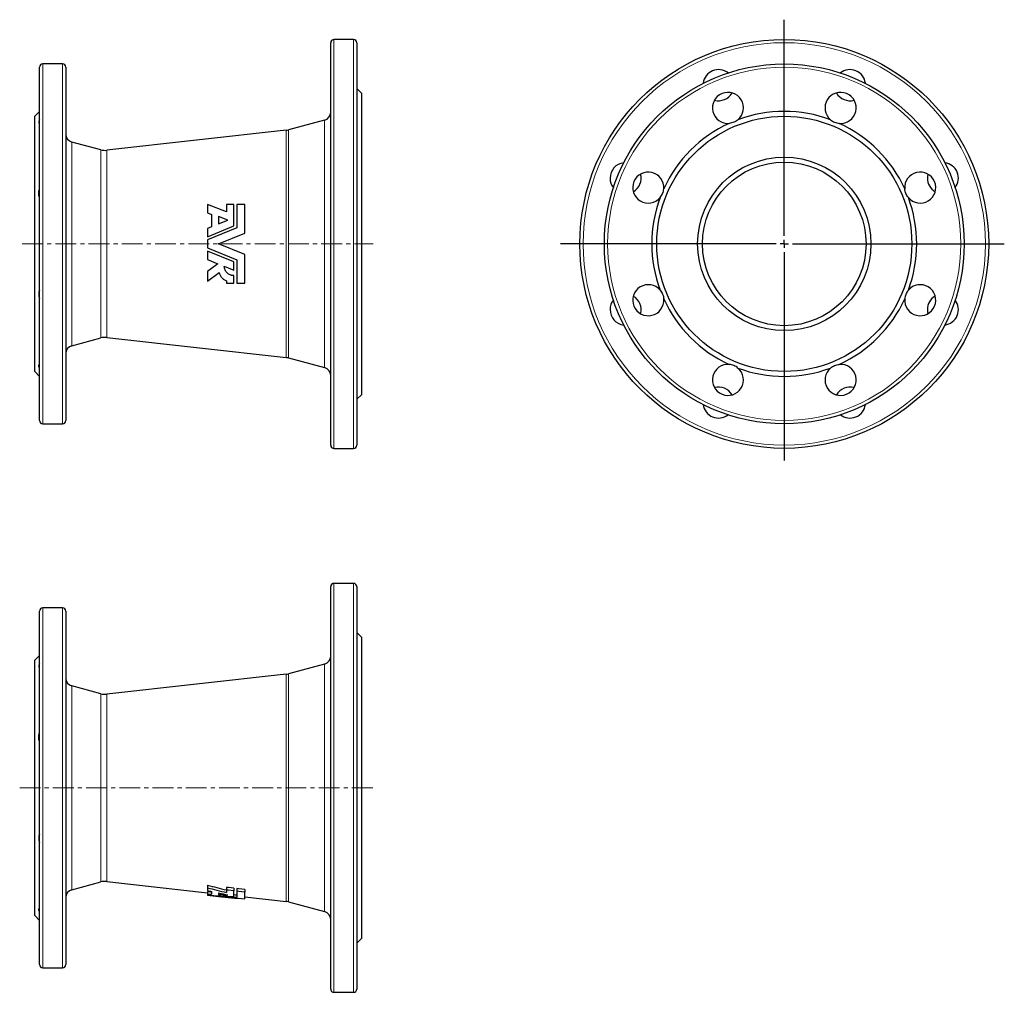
# Model space of a CAD drawing. Header units: millimetres. Extents: x 113 to 716, y 33 to 628.
import ezdxf

# ---------------------------------------------------------------- set-up
doc = ezdxf.new("R2010")
doc.units = ezdxf.units.MM
doc.linetypes.add('CENTERX2', pattern=[20.32, 12.7, -2.54, 2.54, -2.54])
doc.layers.add('FORMAT', color=7, linetype='Continuous')

# ---------------------------------------------------------------- blocks, each defined once
blk = doc.blocks.new('SW_CENTERMARKSYMBOL_0')
at = {"layer": 'FORMAT', "color": 0}
for p, q in [((0, 5), (0, 137.06)), ((-5, 0), (-136.77, 0)), ((0, 0), (-2.5, 0)), ((0, 0), (0, 2.5)), ((0, 0), (0, -2.5)), ((0, 0), (2.5, 0)), ((5, 0), (134.55, 0)), ((0, -5), (0, -132.34))]:
    blk.add_line(p, q, dxfattribs=at)

msp = doc.modelspace()

# ---------------------------------------------------------------- linework, layer by layer
at = {"color": 7, "linetype": 'Continuous', "lineweight": 25}
for p, q in [((317.62, 615.77), (305.62, 615.77)), ((303.62, 367.77), (303.62, 613.77)), ((319.62, 613.77), (319.62, 490.77)), ((125.62, 382.77), (125.62, 598.77)), ((139.62, 600.77), (127.62, 600.77)), ((141.62, 598.77), (141.62, 490.77)), ((322.62, 582.77), (319.62, 585.77)), ((322.62, 490.77), (322.62, 582.77)), ((125.62, 571.77), (122.62, 568.77)), ((122.62, 490.77), (122.62, 568.77)), ((299.91, 566.44), (277.79, 560.51)), ((276.31, 560.23), (166.69, 548.02)), ((163, 548.3), (145.32, 553.03)), ((228.2, 514.77), (228.2, 509.69)), ((239.92, 510.27), (228.2, 514.77)), ((239.92, 514.77), (239.92, 510.27)), ((244.49, 514.77), (239.92, 514.77)), ((244.49, 501.76), (244.49, 514.77)), ((246.32, 514.77), (246.32, 500.53)), ((251.06, 514.77), (246.32, 514.77)), ((251.06, 497.28), (251.06, 514.77)), ((228.2, 509.69), (230.72, 508.72)), ((230.72, 508.72), (230.72, 501.28)), ((240.75, 505.36), (235.06, 507.55)), ((235.06, 507.55), (235.06, 503.05)), ((228.2, 495.13), (244.49, 501.76)), ((230.72, 501.28), (228.2, 500.25)), ((246.32, 500.53), (228.2, 493.16)), ((228.2, 500.25), (228.2, 495.13)), ((235.06, 503.05), (240.75, 505.36)), ((235.06, 490.77), (251.06, 497.28)), ((122.62, 412.77), (122.62, 490.77)), ((141.62, 490.77), (141.62, 382.77)), ((228.2, 493.16), (228.2, 488.38)), ((228.2, 488.38), (246.32, 481)), ((251.06, 484.25), (235.06, 490.77)), ((319.62, 490.77), (319.62, 367.77)), ((322.62, 398.77), (322.62, 490.77)), ((228.2, 486.4), (228.2, 481.28)), ((244.49, 479.77), (228.2, 486.4)), ((251.06, 466.77), (251.06, 484.25)), ((228.2, 481.28), (234.6, 478.67)), ((234.6, 478.67), (228.2, 473.85)), ((238.55, 477.07), (244.49, 474.65)), ((244.49, 474.65), (244.49, 479.77)), ((246.32, 481), (246.32, 466.77)), ((228.2, 473.85), (228.2, 467.91)), ((228.2, 467.91), (235.44, 473.37)), ((244.49, 466.77), (244.49, 471.34)), ((239.92, 468.14), (239.92, 466.77)), ((239.92, 466.77), (244.49, 466.77)), ((246.32, 466.77), (251.06, 466.77)), ((166.69, 433.52), (276.31, 421.31)), ((145.32, 428.5), (163, 433.24)), ((277.79, 421.03), (299.91, 415.1)), ((122.62, 412.77), (125.62, 409.77)), ((319.62, 395.77), (322.62, 398.77)), ((127.62, 380.77), (139.62, 380.77)), ((305.62, 365.77), (317.62, 365.77)), ((317.62, 283.22), (305.62, 283.22)), ((303.62, 35.22), (303.62, 281.22)), ((319.62, 281.22), (319.62, 35.22)), ((125.62, 50.22), (125.62, 266.22)), ((139.62, 268.22), (127.62, 268.22)), ((141.62, 266.22), (141.62, 50.22)), ((322.62, 250.22), (319.62, 253.22)), ((322.62, 66.22), (322.62, 250.22)), ((125.62, 239.22), (122.62, 236.22)), ((122.62, 80.22), (122.62, 236.22)), ((299.91, 233.89), (277.79, 227.96)), ((276.31, 227.68), (166.69, 215.48)), ((163, 215.76), (145.32, 220.49)), ((145.32, 95.96), (163, 100.69)), ((166.69, 100.97), (228.2, 94.12)), ((228.2, 98.79), (228.2, 97.16)), ((228.2, 97.16), (228.2, 95.4)), ((239.92, 97.38), (239.92, 95.76)), ((244.49, 96.83), (244.49, 95.22)), ((246.32, 96.61), (246.32, 95)), ((228.2, 94.83), (228.2, 93.3)), ((228.2, 93.3), (228.2, 92.76)), ((228.2, 92.76), (228.2, 92.66)), ((228.2, 92.66), (228.2, 92.61)), ((228.2, 92.61), (235.06, 91.85)), ((230.72, 94.83), (230.72, 93.18)), ((235.06, 94), (235.06, 93)), ((239.92, 95.76), (239.92, 94.21)), ((244.49, 91.7), (244.49, 95.22)), ((246.32, 95), (246.32, 91.3)), ((251.06, 96.05), (251.06, 94.43)), ((251.06, 90.38), (251.06, 94.43)), ((251.06, 91.58), (276.31, 88.77)), ((277.79, 88.49), (299.91, 82.56)), ((122.62, 80.22), (125.62, 77.22)), ((319.62, 63.22), (322.62, 66.22)), ((127.62, 48.22), (139.62, 48.22)), ((305.62, 33.22), (317.62, 33.22))]:
    msp.add_line(p, q, dxfattribs=at)
at = {"color": 8, "linetype": 'Continuous', "lineweight": 18}
for p, q in [((305.62, 615.77), (305.62, 365.77)), ((317.62, 490.77), (317.62, 615.77)), ((127.62, 600.77), (127.62, 380.77)), ((139.62, 490.77), (139.62, 600.77)), ((299.91, 415.1), (299.91, 566.44)), ((276.31, 421.31), (276.31, 560.23)), ((277.79, 560.51), (277.79, 421.03)), ((145.32, 553.03), (145.32, 490.77)), ((163, 490.77), (163, 548.3)), ((166.69, 548.02), (166.69, 433.52)), ((139.62, 380.77), (139.62, 490.77)), ((145.32, 490.77), (145.32, 428.5)), ((163, 433.24), (163, 490.77)), ((317.62, 365.77), (317.62, 490.77)), ((305.62, 283.22), (305.62, 33.22)), ((317.62, 33.22), (317.62, 283.22)), ((127.62, 268.22), (127.62, 48.22)), ((139.62, 48.22), (139.62, 268.22)), ((299.91, 82.56), (299.91, 233.89)), ((276.31, 88.77), (276.31, 227.68)), ((277.79, 227.96), (277.79, 88.49)), ((145.32, 220.49), (145.32, 95.96)), ((163, 100.69), (163, 215.76)), ((166.69, 215.48), (166.69, 100.97))]:
    msp.add_line(p, q, dxfattribs=at)
at = {"color": 7, "linetype": 'Continuous', "lineweight": 25, "flags": 128}
for points in [[(244.49, 96.83), (241.11, 97.24), (239.92, 97.38)], [(251.06, 96.05), (247.5, 96.47), (246.32, 96.61)], [(244.49, 95.22), (241, 95.63), (239.92, 95.76)], [(251.06, 94.43), (247.43, 94.86), (246.32, 95)]]:
    msp.add_lwpolyline(points, dxfattribs=at)
at = {"color": 7, "linetype": 'Continuous', "lineweight": 25}
for radius in [125, 110, 78, 53, 50]:
    msp.add_circle((580.99, 490.77), radius, dxfattribs=at)
at = {"color": 8, "linetype": 'Continuous', "lineweight": 18}
for radius in [123, 108]:
    msp.add_circle((580.99, 490.77), radius, dxfattribs=at)
at = {"color": 7, "linetype": 'Continuous', "lineweight": 25}
for centre, radius, start, end in [((305.62, 613.77), 2, 90, 180), ((317.62, 613.77), 2, 0, 90), ((127.62, 598.77), 2, 90, 180), ((139.62, 598.77), 2, 0, 90), ((540.81, 587.78), 9.5, 52.07807, 172.92193), ((621.17, 587.78), 9.5, 7.07807, 127.92193), ((546.55, 573.92), 9.5, 310.17807, 274.82193), ((540.81, 587.78), 9.5, 254.63635, 330.36365), ((615.43, 573.92), 9.5, 265.17807, 229.82193), ((621.17, 587.78), 9.5, 209.63635, 285.36365), ((298.62, 571.26), 5, 285, 0), ((580.99, 490.77), 81, 69.54105, 110.45895), ((275.2, 570.17), 10, 276.35476, 285), ((580.99, 490.77), 81, 114.54105, 155.45895), ((580.99, 490.77), 81, 24.54105, 65.45895), ((146.62, 557.86), 5, 180, 255), ((165.58, 557.96), 10, 255, 276.35476), ((483.98, 530.95), 9.5, 97.07807, 180), ((678, 530.95), 9.5, 322.07807, 82.92193), ((483.98, 530.95), 9.5, 180, 217.92193), ((497.84, 525.21), 9.5, 355.17807, 319.82193), ((483.98, 530.95), 9.5, 299.63635, 15.36365), ((664.14, 525.21), 9.5, 220.17807, 184.82193), ((678, 530.95), 9.5, 164.63635, 180), ((678, 530.95), 9.5, 180, 240.36365), ((580.99, 490.77), 81, 159.54105, 200.45895), ((580.99, 490.77), 81, 339.54105, 20.45895), ((497.84, 456.33), 9.5, 40.17807, 4.82193), ((664.14, 456.33), 9.5, 175.17807, 139.82193), ((483.98, 450.59), 9.5, 344.63635, 60.36365), ((678, 450.59), 9.5, 119.63635, 180), ((483.98, 450.59), 9.5, 142.07807, 180), ((580.99, 490.77), 81, 204.54105, 245.45895), ((580.99, 490.77), 81, 294.54105, 335.45895), ((678, 450.59), 9.5, 277.07807, 37.92193), ((483.98, 450.59), 9.5, 180, 262.92193), ((678, 450.59), 9.5, 180, 195.36365), ((165.58, 423.58), 10, 83.64524, 105), ((146.62, 423.67), 5, 105, 180), ((275.2, 411.37), 10, 75, 83.64524), ((546.55, 407.62), 9.5, 85.17807, 49.82193), ((615.43, 407.62), 9.5, 130.17807, 94.82193), ((298.62, 410.27), 5, 0, 75), ((580.99, 490.77), 81, 249.54105, 290.45895), ((540.81, 393.76), 9.5, 29.63635, 105.36365), ((621.17, 393.76), 9.5, 74.63635, 150.36365), ((540.81, 393.76), 9.5, 187.07807, 307.92193), ((621.17, 393.76), 9.5, 232.07807, 352.92193), ((127.62, 382.77), 2, 180, 270), ((139.62, 382.77), 2, 270, 0), ((305.62, 367.77), 2, 180, 270), ((317.62, 367.77), 2, 270, 0), ((305.62, 281.22), 2, 90, 180), ((317.62, 281.22), 2, 0, 90), ((127.62, 266.22), 2, 90, 180), ((139.62, 266.22), 2, 0, 90), ((298.62, 238.72), 5, 285, 0), ((146.62, 225.32), 5, 180, 255), ((275.2, 237.62), 10, 276.35476, 285), ((165.58, 225.42), 10, 255, 276.35476), ((165.58, 91.03), 10, 83.64524, 105), ((146.62, 91.13), 5, 105, 180), ((275.2, 78.83), 10, 75, 83.64524), ((298.62, 77.73), 5, 0, 75), ((127.62, 50.22), 2, 180, 270), ((139.62, 50.22), 2, 270, 0), ((305.62, 35.22), 2, 180, 270), ((317.62, 35.22), 2, 270, 0)]:
    msp.add_arc(centre, radius, start, end, dxfattribs=at)
for centre, major_axis, ratio, start_param, end_param in [((349.37, 158.22), (202.15, 0), 0.367354, 4.069617, 4.140208), ((350.62, 158.22), (206.44, 0), 0.367354, 4.077629, 4.146413), ((336.17, 158.22), (202.25, 0), 0.367354, 4.149271, 4.163906), ((249.57, 158.22), (163.29, 0), 0.391615, 4.581161, 4.596677), ((250.66, 158.22), (167.3, 0), 0.391615, 4.577714, 4.592865), ((264.26, 158.22), (171.01, 0), 0.391615, 4.49995, 4.596516), ((269.5, 158.22), (172.45, 0), 0.391615, 4.470553, 4.577537), ((337.56, 158.22), (202.65, 0), 0.367354, 4.182084, 4.214323), ((250.66, 158.22), (167.3, 0), 0.391615, 4.618973, 4.653075), ((283.26, 158.22), (176.21, 0), 0.391615, 4.435321, 4.52862), ((268.4, 158.22), (168.44, 0), 0.391615, 4.569917, 4.580876)]:
    msp.add_ellipse(centre, major_axis=major_axis, ratio=ratio, start_param=start_param, end_param=end_param, dxfattribs=at)
for points, knots in [([(125.62, 566.66), (125.46, 566.35), (125.33, 566.07), (125.16, 565.56), (125.12, 565.33), (125.12, 564.95), (125.16, 564.8), (125.33, 564.57), (125.46, 564.49), (125.62, 564.45)], [0, 0, 0, 0, 0.25, 0.25, 0.5, 0.5, 0.75, 0.75, 1, 1, 1, 1]), ([(552.68, 566.66), (552.31, 566.35), (551.92, 566.07), (551.09, 565.56), (550.64, 565.33), (549.72, 564.95), (549.25, 564.8), (548.29, 564.57), (547.82, 564.49), (547.35, 564.45)], [0, 0, 0, 0, 0.25, 0.25, 0.5, 0.5, 0.75, 0.75, 1, 1, 1, 1]), ([(609.3, 566.66), (609.67, 566.35), (610.05, 566.07), (610.89, 565.56), (611.34, 565.33), (612.26, 564.95), (612.73, 564.8), (613.69, 564.57), (614.16, 564.49), (614.63, 564.45)], [0, 0, 0, 0, 0.25, 0.25, 0.5, 0.5, 0.75, 0.75, 1, 1, 1, 1]), ([(125.62, 519.08), (125.46, 519.44), (125.33, 519.83), (125.16, 520.67), (125.12, 521.12), (125.12, 522.03), (125.16, 522.5), (125.33, 523.47), (125.46, 523.94), (125.62, 524.41)], [0, 0, 0, 0, 0.25, 0.25, 0.5, 0.5, 0.75, 0.75, 1, 1, 1, 1]), ([(505.1, 519.08), (505.41, 519.44), (505.69, 519.83), (506.2, 520.67), (506.43, 521.12), (506.81, 522.03), (506.96, 522.5), (507.19, 523.47), (507.27, 523.94), (507.31, 524.41)], [0, 0, 0, 0, 0.25, 0.25, 0.5, 0.5, 0.75, 0.75, 1, 1, 1, 1]), ([(656.88, 519.08), (656.57, 519.44), (656.29, 519.83), (655.78, 520.67), (655.55, 521.12), (655.17, 522.03), (655.02, 522.5), (654.79, 523.47), (654.71, 523.94), (654.67, 524.41)], [0, 0, 0, 0, 0.25, 0.25, 0.5, 0.5, 0.75, 0.75, 1, 1, 1, 1]), ([(244.49, 471.34), (244.1, 471.34), (243.72, 471.38), (243.16, 471.49), (242.98, 471.53), (242.61, 471.64), (242.43, 471.7), (241.89, 471.92), (241.56, 472.1), (241.08, 472.41), (240.92, 472.53), (240.62, 472.77), (240.48, 472.89), (240.07, 473.29), (239.82, 473.58), (239.39, 474.2), (239.2, 474.53), (238.9, 475.22), (238.78, 475.58), (238.61, 476.32), (238.56, 476.69), (238.55, 477.07)], [0, 0, 0, 0, 0.125, 0.125, 0.1875, 0.1875, 0.25, 0.25, 0.375, 0.375, 0.4375, 0.4375, 0.5, 0.5, 0.625, 0.625, 0.75, 0.75, 0.875, 0.875, 1, 1, 1, 1]), ([(235.44, 473.37), (235.57, 472.79), (235.76, 472.23), (236.15, 471.43), (236.3, 471.17), (236.62, 470.67), (236.8, 470.44), (237.19, 469.98), (237.39, 469.77), (237.84, 469.36), (238.07, 469.17), (238.81, 468.64), (239.34, 468.36), (239.92, 468.14)], [0, 0, 0, 0, 0.25, 0.25, 0.375, 0.375, 0.5, 0.5, 0.625, 0.625, 0.75, 0.75, 1, 1, 1, 1]), ([(125.62, 462.46), (125.46, 462.09), (125.33, 461.7), (125.16, 460.87), (125.12, 460.42), (125.12, 459.5), (125.16, 459.03), (125.33, 458.07), (125.46, 457.59), (125.62, 457.13)], [0, 0, 0, 0, 0.25, 0.25, 0.5, 0.5, 0.75, 0.75, 1, 1, 1, 1]), ([(505.1, 462.46), (505.41, 462.09), (505.69, 461.7), (506.2, 460.87), (506.43, 460.42), (506.81, 459.5), (506.96, 459.03), (507.19, 458.07), (507.27, 457.59), (507.31, 457.13)], [0, 0, 0, 0, 0.25, 0.25, 0.5, 0.5, 0.75, 0.75, 1, 1, 1, 1]), ([(656.88, 462.46), (656.57, 462.09), (656.29, 461.7), (655.78, 460.87), (655.55, 460.42), (655.17, 459.5), (655.02, 459.03), (654.79, 458.07), (654.71, 457.59), (654.67, 457.13)], [0, 0, 0, 0, 0.25, 0.25, 0.5, 0.5, 0.75, 0.75, 1, 1, 1, 1]), ([(125.62, 414.88), (125.46, 415.18), (125.33, 415.47), (125.16, 415.98), (125.12, 416.21), (125.12, 416.59), (125.16, 416.74), (125.33, 416.97), (125.46, 417.05), (125.62, 417.09)], [0, 0, 0, 0, 0.25, 0.25, 0.5, 0.5, 0.75, 0.75, 1, 1, 1, 1]), ([(552.68, 414.88), (552.31, 415.18), (551.92, 415.47), (551.09, 415.98), (550.64, 416.21), (549.72, 416.59), (549.25, 416.74), (548.29, 416.97), (547.82, 417.05), (547.35, 417.09)], [0, 0, 0, 0, 0.25, 0.25, 0.5, 0.5, 0.75, 0.75, 1, 1, 1, 1]), ([(609.3, 414.88), (609.67, 415.18), (610.05, 415.47), (610.89, 415.98), (611.34, 416.21), (612.26, 416.59), (612.73, 416.74), (613.69, 416.97), (614.16, 417.05), (614.63, 417.09)], [0, 0, 0, 0, 0.25, 0.25, 0.5, 0.5, 0.75, 0.75, 1, 1, 1, 1]), ([(125.62, 234.12), (125.46, 233.81), (125.33, 233.53), (125.16, 233.02), (125.12, 232.79), (125.12, 232.41), (125.16, 232.25), (125.33, 232.02), (125.46, 231.95), (125.62, 231.91)], [0, 0, 0, 0, 0.25, 0.25, 0.5, 0.5, 0.75, 0.75, 1, 1, 1, 1]), ([(125.62, 186.54), (125.46, 186.9), (125.33, 187.29), (125.16, 188.12), (125.12, 188.57), (125.12, 189.49), (125.16, 189.96), (125.33, 190.92), (125.46, 191.4), (125.62, 191.87)], [0, 0, 0, 0, 0.25, 0.25, 0.5, 0.5, 0.75, 0.75, 1, 1, 1, 1]), ([(125.62, 129.91), (125.46, 129.55), (125.33, 129.16), (125.16, 128.33), (125.12, 127.88), (125.12, 126.96), (125.16, 126.49), (125.33, 125.53), (125.46, 125.05), (125.62, 124.58)], [0, 0, 0, 0, 0.25, 0.25, 0.5, 0.5, 0.75, 0.75, 1, 1, 1, 1]), ([(125.62, 82.33), (125.46, 82.64), (125.33, 82.92), (125.16, 83.43), (125.12, 83.66), (125.12, 84.04), (125.16, 84.2), (125.33, 84.43), (125.46, 84.5), (125.62, 84.54)], [0, 0, 0, 0, 0.25, 0.25, 0.5, 0.5, 0.75, 0.75, 1, 1, 1, 1])]:
    msp.add_open_spline(points, degree=3, knots=knots, dxfattribs=at)
at = {"layer": 'FORMAT', "linetype": 'CENTERX2', "lineweight": 18}
for p, q in [((114.98, 490.77), (329.55, 490.77)), ((113.45, 158.22), (330.72, 158.22))]:
    msp.add_line(p, q, dxfattribs=at)

# ---------------------------------------------------------------- block references
at = {"layer": 'FORMAT'}
msp.add_blockref('SW_CENTERMARKSYMBOL_0', (580.99, 490.77), dxfattribs=at)

doc.saveas('drawing.dxf')
